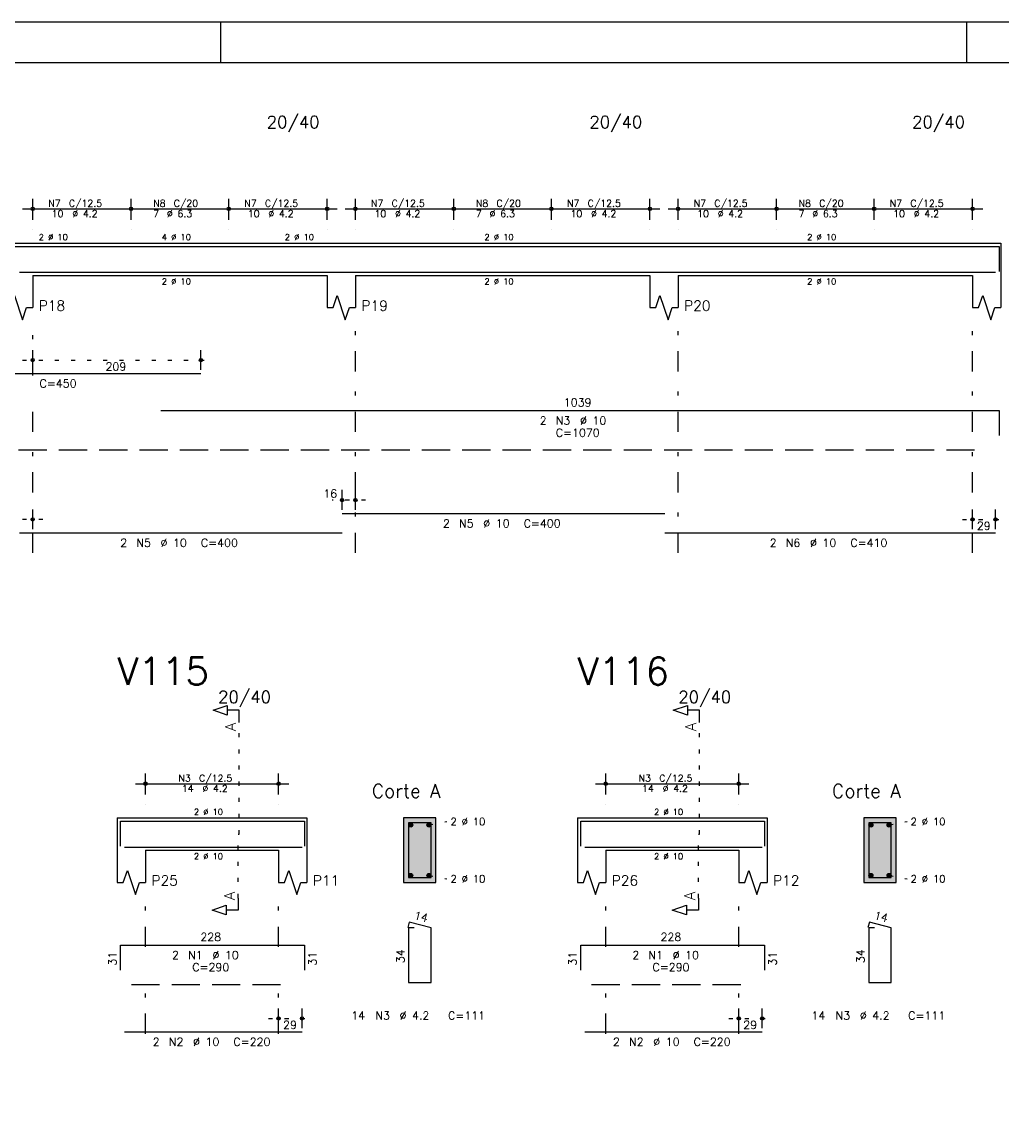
# Model space of a CAD drawing. Header units: feet. Extents: x 0 to 84.1, y 0 to 59.4.
# Tile 5 of 9: x 23.7 to 48, y 32 to 59.4. Entities that reach past the tile are written whole.
import ezdxf

# ---------------------------------------------------------------- set-up
doc = ezdxf.new("R2010")
doc.units = ezdxf.units.FT
doc.header["$MEASUREMENT"] = 0
for name, pattern in [('ESTILO_TQS_0001', [1, 0.7, -0.3]), ('ESTILO_TQS_0002', [0.4, 0.1, -0.3]), ('ESTILO_TQS_0003', [1.5, 0.5, -0.4, 0.1, -0.5])]:
    doc.linetypes.add(name, pattern=pattern)
for name, color, linetype in [('1', 1, 'CONTINUOUS'), ('2', 2, 'CONTINUOUS'), ('4', 4, 'CONTINUOUS'), ('6', 6, 'CONTINUOUS'), ('7', 7, 'CONTINUOUS'), ('8', 8, 'CONTINUOUS')]:
    doc.layers.add(name, color=color, linetype=linetype)
doc.styles.get("Standard").update_dxf_attribs({"font": 'ROMANS.SHX'})

msp = doc.modelspace()

# ---------------------------------------------------------------- linework, layer by layer
at = {"layer": '1', "linetype": 'ESTILO_TQS_0002'}
for p, q in [((23.69, 51.02), (28.36, 51.02)), ((32.19, 47.55), (31.36, 47.55)), ((24.19, 47.07), (23.36, 47.07)), ((46.99, 47.07), (48.06, 47.07)), ((29.061, 39.26925), (29.061, 42.03925)), ((40.469, 39.26925), (40.469, 42.03925)), ((33.761, 39.49425), (34.206, 39.57925)), ((45.169, 39.49425), (45.614, 39.57925)), ((29.036, 37.68425), (29.036, 39.26925)), ((29.036, 39.26925), (29.061, 39.26925)), ((40.444, 37.68425), (40.444, 39.26925)), ((40.444, 39.26925), (40.469, 39.26925)), ((33.761, 38.24425), (34.206, 38.15925)), ((45.169, 38.24425), (45.614, 38.15925)), ((29.786, 34.69925), (30.866, 34.69925)), ((41.194, 34.69925), (42.274, 34.69925))]:
    msp.add_line(p, q, dxfattribs=at)
at = {"layer": '1', "linetype": 'ESTILO_TQS_0001'}
for p, q in [((3.59, 48.795), (47.59, 48.795)), ((26.386, 35.54425), (30.386, 35.54425)), ((37.794, 35.54425), (41.794, 35.54425))]:
    msp.add_line(p, q, dxfattribs=at)
at = {"layer": '1', "linetype": 'Continuous'}
for centre in [(33.311, 39.49425), (33.761, 39.49425), (44.719, 39.49425), (45.169, 39.49425), (33.311, 38.24425), (33.761, 38.24425), (44.719, 38.24425), (45.169, 38.24425)]:
    msp.add_circle(centre, 0.05, dxfattribs=at)
at = {"layer": '2', "linetype": 'Continuous'}
for p, q in [((84.100006, 59.400002), (0, 59.400002)), ((28.600006, 58.400002), (28.600006, 59.400002)), ((47.100006, 58.400002), (47.100006, 59.400002)), ((23.94, 54.5), (23.94, 55.02)), ((26.38, 54.5), (26.38, 55.02)), ((26.38, 54.5), (26.38, 55.02)), ((28.8, 54.5), (28.8, 55.02)), ((28.8, 54.5), (28.8, 55.02)), ((31.24, 54.5), (31.24, 55.02)), ((31.94, 54.5), (31.94, 55.02)), ((34.38, 54.5), (34.38, 55.02)), ((34.38, 54.5), (34.38, 55.02)), ((36.8, 54.5), (36.8, 55.02)), ((36.8, 54.5), (36.8, 55.02)), ((39.24, 54.5), (39.24, 55.02)), ((39.94, 54.5), (39.94, 55.02)), ((42.38, 54.5), (42.38, 55.02)), ((42.38, 54.5), (42.38, 55.02)), ((44.8, 54.5), (44.8, 55.02)), ((44.8, 54.5), (44.8, 55.02)), ((47.24, 54.5), (47.24, 55.02)), ((23.69, 54.77), (26.63, 54.77)), ((26.13, 54.77), (29.05, 54.77)), ((28.55, 54.77), (31.49, 54.77)), ((31.69, 54.77), (34.63, 54.77)), ((34.13, 54.77), (37.05, 54.77)), ((36.55, 54.77), (39.49, 54.77)), ((39.69, 54.77), (42.63, 54.77)), ((42.13, 54.77), (45.05, 54.77)), ((44.55, 54.77), (47.49, 54.77)), ((23.94, 54.25), (23.94, 54.25)), ((26.38, 54.25), (26.38, 54.25)), ((26.38, 54.25), (26.38, 54.25)), ((28.8, 54.25), (28.8, 54.25)), ((28.8, 54.25), (28.8, 54.25)), ((31.24, 54.25), (31.24, 54.25)), ((31.94, 54.25), (31.94, 54.25)), ((34.38, 54.25), (34.38, 54.25)), ((34.38, 54.25), (34.38, 54.25)), ((36.8, 54.25), (36.8, 54.25)), ((36.8, 54.25), (36.8, 54.25)), ((39.24, 54.25), (39.24, 54.25)), ((39.94, 54.25), (39.94, 54.25)), ((42.38, 54.25), (42.38, 54.25)), ((42.38, 54.25), (42.38, 54.25)), ((44.8, 54.25), (44.8, 54.25)), ((44.8, 54.25), (44.8, 54.25)), ((47.24, 54.25), (47.24, 54.25)), ((23.24, 53.92), (23.94, 53.92)), ((23.94, 53.92), (31.24, 53.92)), ((31.24, 53.92), (31.94, 53.92)), ((31.94, 53.92), (39.24, 53.92)), ((39.24, 53.92), (39.94, 53.92)), ((39.94, 53.92), (47.24, 53.92)), ((47.24, 53.92), (47.94, 53.92)), ((47.94, 53.92), (47.94, 53.12)), ((23.94, 53.12), (31.24, 53.12)), ((23.94, 53.12), (23.94, 52.32)), ((31.24, 53.12), (31.24, 52.32)), ((31.94, 53.12), (39.24, 53.12)), ((31.94, 53.12), (31.94, 52.32)), ((39.24, 53.12), (39.24, 52.32)), ((39.94, 53.12), (47.24, 53.12)), ((39.94, 53.12), (39.94, 52.32)), ((47.24, 53.12), (47.24, 52.32)), ((47.94, 53.12), (47.94, 52.32)), ((23.94, 50.78), (23.94, 51.27)), ((28.11, 50.78), (28.11, 51.27)), ((23.94, 50.68), (23.94, 50.68)), ((28.11, 50.68), (28.11, 50.68)), ((31.61, 47.31), (31.61, 47.8)), ((31.94, 47.31), (31.94, 47.8)), ((23.94, 46.83), (23.94, 47.32)), ((31.61, 47.21), (31.61, 47.21)), ((31.94, 47.21), (31.94, 47.21)), ((47.24, 46.83), (47.24, 47.32)), ((47.81, 46.83), (47.81, 47.32)), ((23.94, 46.73), (23.94, 46.73)), ((47.24, 46.73), (47.24, 46.73)), ((47.81, 46.73), (47.81, 46.73)), ((26.486, 40.51925), (30.286, 40.51925)), ((26.736, 40.24925), (26.736, 40.76925)), ((30.036, 40.24925), (30.036, 40.76925)), ((37.894, 40.51925), (41.694, 40.51925)), ((38.144, 40.24925), (38.144, 40.76925)), ((41.444, 40.24925), (41.444, 40.76925)), ((26.736, 39.99925), (26.736, 39.99925)), ((30.036, 39.99925), (30.036, 39.99925)), ((38.144, 39.99925), (38.144, 39.99925)), ((41.444, 39.99925), (41.444, 39.99925)), ((26.036, 39.66925), (26.036, 38.86925)), ((26.036, 39.66925), (26.736, 39.66925)), ((26.736, 39.66925), (30.036, 39.66925)), ((30.036, 39.66925), (30.736, 39.66925)), ((30.736, 39.66925), (30.736, 38.86925)), ((33.936, 39.66925), (33.136, 39.66925)), ((33.136, 39.66925), (33.136, 38.06925)), ((33.936, 38.06925), (33.936, 39.66925)), ((37.444, 39.66925), (37.444, 38.86925)), ((37.444, 39.66925), (38.144, 39.66925)), ((38.144, 39.66925), (41.444, 39.66925)), ((41.444, 39.66925), (42.144, 39.66925)), ((42.144, 39.66925), (42.144, 38.86925)), ((45.344, 39.66925), (44.544, 39.66925)), ((44.544, 39.66925), (44.544, 38.06925)), ((45.344, 38.06925), (45.344, 39.66925)), ((26.036, 38.86925), (26.036, 38.06925)), ((26.736, 38.86925), (30.036, 38.86925)), ((26.736, 38.86925), (26.736, 38.06925)), ((30.036, 38.86925), (30.036, 38.06925)), ((30.736, 38.86925), (30.736, 38.06925)), ((37.444, 38.86925), (37.444, 38.06925)), ((38.144, 38.86925), (41.444, 38.86925)), ((38.144, 38.86925), (38.144, 38.06925)), ((41.444, 38.86925), (41.444, 38.06925)), ((42.144, 38.86925), (42.144, 38.06925)), ((33.136, 38.06925), (33.936, 38.06925)), ((44.544, 38.06925), (45.344, 38.06925)), ((30.036, 34.45925), (30.036, 34.94925)), ((30.616, 34.45925), (30.616, 34.94925)), ((41.444, 34.45925), (41.444, 34.94925)), ((42.024, 34.45925), (42.024, 34.94925)), ((30.036, 34.35925), (30.036, 34.35925)), ((30.616, 34.35925), (30.616, 34.35925)), ((41.444, 34.35925), (41.444, 34.35925)), ((42.024, 34.35925), (42.024, 34.35925))]:
    msp.add_line(p, q, dxfattribs=at)
at = {"layer": '2', "linetype": 'ESTILO_TQS_0003'}
for p, q in [((23.94, 50.642), (23.94, 51.82)), ((31.94, 46.24), (31.94, 51.82)), ((39.94, 46.24), (39.94, 51.82)), ((47.24, 46.24), (47.24, 51.82)), ((23.94, 46.24), (23.94, 49.838)), ((26.736, 36.47125), (26.736, 37.56925)), ((30.036, 36.47125), (30.036, 37.56925)), ((38.144, 36.47125), (38.144, 37.56925)), ((41.444, 36.47125), (41.444, 37.56925)), ((26.736, 34.32125), (26.736, 35.66725)), ((30.036, 34.32125), (30.036, 35.66725)), ((38.144, 34.32125), (38.144, 35.66725)), ((41.444, 34.32125), (41.444, 35.66725))]:
    msp.add_line(p, q, dxfattribs=at)
at = {"layer": '2', "linetype": 'Continuous'}
for points in [[(83.100006, 1), (2.5, 1), (2.5, 58.400002), (83.100006, 58.400002), (83.100006, 1)], [(23.24, 52.32), (23.39, 52.32), (23.49, 52.62), (23.69, 52.02), (23.79, 52.32), (23.94, 52.32)], [(31.24, 52.32), (31.39, 52.32), (31.49, 52.62), (31.69, 52.02), (31.79, 52.32), (31.94, 52.32)], [(39.24, 52.32), (39.39, 52.32), (39.49, 52.62), (39.69, 52.02), (39.79, 52.32), (39.94, 52.32)], [(47.24, 52.32), (47.39, 52.32), (47.49, 52.62), (47.69, 52.02), (47.79, 52.32), (47.94, 52.32)], [(29.061, 42.03925), (29.061, 42.33925), (28.761, 42.33925), (28.761, 42.21925), (28.411, 42.33925), (28.761, 42.45925), (28.761, 42.33925)], [(40.469, 42.03925), (40.469, 42.33925), (40.169, 42.33925), (40.169, 42.21925), (39.819, 42.33925), (40.169, 42.45925), (40.169, 42.33925)], [(26.036, 38.06925), (26.186, 38.06925), (26.286, 38.36925), (26.486, 37.76925), (26.586, 38.06925), (26.736, 38.06925)], [(30.036, 38.06925), (30.186, 38.06925), (30.286, 38.36925), (30.486, 37.76925), (30.586, 38.06925), (30.736, 38.06925)], [(37.444, 38.06925), (37.594, 38.06925), (37.694, 38.36925), (37.894, 37.76925), (37.994, 38.06925), (38.144, 38.06925)], [(41.444, 38.06925), (41.594, 38.06925), (41.694, 38.36925), (41.894, 37.76925), (41.994, 38.06925), (42.144, 38.06925)], [(29.036, 37.68425), (29.036, 37.38425), (28.736, 37.38425), (28.736, 37.26425), (28.386, 37.38425), (28.736, 37.50425), (28.736, 37.38425)], [(40.444, 37.68425), (40.444, 37.38425), (40.144, 37.38425), (40.144, 37.26425), (39.794, 37.38425), (40.144, 37.50425), (40.144, 37.38425)]]:
    msp.add_lwpolyline(points, dxfattribs=at)
for centre, radius in [((23.94, 54.77), 0.041625), ((23.94, 54.77), 0.02075), ((26.38, 54.77), 0.041625), ((26.38, 54.77), 0.041625), ((26.38, 54.77), 0.02075), ((26.38, 54.77), 0.02075), ((28.8, 54.77), 0.041625), ((28.8, 54.77), 0.041625), ((28.8, 54.77), 0.02075), ((28.8, 54.77), 0.02075), ((31.24, 54.77), 0.041625), ((31.24, 54.77), 0.02075), ((31.94, 54.77), 0.041625), ((31.94, 54.77), 0.02075), ((34.38, 54.77), 0.041625), ((34.38, 54.77), 0.041625), ((34.38, 54.77), 0.02075), ((34.38, 54.77), 0.02075), ((36.8, 54.77), 0.041625), ((36.8, 54.77), 0.041625), ((36.8, 54.77), 0.02075), ((36.8, 54.77), 0.02075), ((39.24, 54.77), 0.041625), ((39.24, 54.77), 0.02075), ((39.94, 54.77), 0.041625), ((39.94, 54.77), 0.02075), ((42.38, 54.77), 0.041625), ((42.38, 54.77), 0.041625), ((42.38, 54.77), 0.02075), ((42.38, 54.77), 0.02075), ((44.8, 54.77), 0.041625), ((44.8, 54.77), 0.041625), ((44.8, 54.77), 0.02075), ((44.8, 54.77), 0.02075), ((47.24, 54.77), 0.041625), ((47.24, 54.77), 0.02075), ((23.94, 51.02), 0.04), ((23.94, 51.02), 0.02), ((28.11, 51.02), 0.04), ((28.11, 51.02), 0.02), ((31.61, 47.55), 0.04), ((31.61, 47.55), 0.02), ((31.94, 47.55), 0.04), ((31.94, 47.55), 0.02), ((23.94, 47.07), 0.04), ((23.94, 47.07), 0.02), ((47.24, 47.07), 0.04), ((47.24, 47.07), 0.02), ((47.81, 47.07), 0.04), ((47.81, 47.07), 0.02), ((26.736, 40.51925), 0.041625), ((26.736, 40.51925), 0.02075), ((30.036, 40.51925), 0.041625), ((30.036, 40.51925), 0.02075), ((38.144, 40.51925), 0.041625), ((38.144, 40.51925), 0.02075), ((41.444, 40.51925), 0.041625), ((41.444, 40.51925), 0.02075), ((30.036, 34.69925), 0.04), ((30.036, 34.69925), 0.02), ((30.616, 34.69925), 0.04), ((30.616, 34.69925), 0.02), ((41.444, 34.69925), 0.04), ((41.444, 34.69925), 0.02), ((42.024, 34.69925), 0.04), ((42.024, 34.69925), 0.02)]:
    msp.add_circle(centre, radius, dxfattribs=at)
at = {"layer": '4', "linetype": 'Continuous'}
for p, q in [((19.11, 53.84), (28.11, 53.84)), ((27.11722, 53.84), (47.89722, 53.84)), ((47.89722, 53.84), (47.89722, 53.22)), ((23.61, 53.2), (31.61, 53.2)), ((31.61, 53.2), (39.61, 53.2)), ((39.61, 53.2), (47.81, 53.2)), ((26.116, 38.96925), (26.116, 39.58925)), ((26.116, 39.58925), (30.676, 39.58925)), ((30.676, 39.58925), (30.676, 38.96925)), ((37.524, 38.96925), (37.524, 39.58925)), ((37.524, 39.58925), (42.084, 39.58925)), ((42.084, 39.58925), (42.084, 38.96925)), ((26.216, 38.94925), (30.616, 38.94925)), ((37.624, 38.94925), (42.024, 38.94925))]:
    msp.add_line(p, q, dxfattribs=at)
for points in [[(33.256, 39.54925), (33.256, 38.18925), (33.816, 38.18925), (33.816, 39.54925), (33.256, 39.54925)], [(44.664, 39.54925), (44.664, 38.18925), (45.224, 38.18925), (45.224, 39.54925), (44.664, 39.54925)]]:
    msp.add_lwpolyline(points, dxfattribs=at)
at = {"layer": '6', "linetype": 'Continuous'}
for p, q in [((19.11, 50.69), (28.11, 50.69)), ((27.11722, 49.77), (47.89722, 49.77)), ((47.89722, 49.77), (47.89722, 49.15)), ((31.61, 47.22), (39.61, 47.22)), ((23.61, 46.74), (31.61, 46.74)), ((39.61, 46.74), (47.81, 46.74)), ((33.273782, 37.08925), (33.238782, 36.953696)), ((33.396, 36.94925), (33.256, 36.94925)), ((33.256, 36.94925), (33.256, 35.58925)), ((33.816, 36.94925), (33.273782, 37.08925)), ((33.816, 35.58925), (33.816, 36.94925)), ((44.681782, 37.08925), (44.646782, 36.953696)), ((44.804, 36.94925), (44.664, 36.94925)), ((44.664, 36.94925), (44.664, 35.58925)), ((45.224, 36.94925), (44.681782, 37.08925)), ((45.224, 35.58925), (45.224, 36.94925)), ((26.116, 35.89925), (26.116, 36.51925)), ((26.116, 36.51925), (30.676, 36.51925)), ((30.676, 36.51925), (30.676, 35.89925)), ((37.524, 35.89925), (37.524, 36.51925)), ((37.524, 36.51925), (42.084, 36.51925)), ((42.084, 36.51925), (42.084, 35.89925)), ((33.256, 35.58925), (33.816, 35.58925)), ((44.664, 35.58925), (45.224, 35.58925)), ((26.216, 34.36925), (30.616, 34.36925)), ((37.624, 34.36925), (42.024, 34.36925))]:
    msp.add_line(p, q, dxfattribs=at)
at = {"layer": '8', "linetype": 'Continuous'}
for points in [[(33.936, 38.06925), (33.936, 39.66925), (33.136, 39.66925)], [(33.936, 38.06925), (33.136, 39.66925), (33.136, 38.06925)], [(33.361, 39.49425), (33.286, 39.537551), (33.264015, 39.511351)], [(33.361, 39.49425), (33.264015, 39.511351), (33.264015, 39.477149)], [(33.361, 39.49425), (33.264015, 39.477149), (33.286, 39.450949)], [(33.361, 39.49425), (33.319682, 39.54349), (33.286, 39.537551)], [(33.361, 39.49425), (33.286, 39.450949), (33.319682, 39.44501)], [(33.361, 39.49425), (33.349302, 39.526389), (33.319682, 39.54349)], [(33.361, 39.49425), (33.319682, 39.44501), (33.349302, 39.462111)], [(33.361, 39.49425), (33.349302, 39.462111), (33.361, 39.49425)], [(33.811, 39.49425), (33.736, 39.537551), (33.714015, 39.511351)], [(33.811, 39.49425), (33.714015, 39.511351), (33.714015, 39.477149)], [(33.811, 39.49425), (33.714015, 39.477149), (33.736, 39.450949)], [(33.811, 39.49425), (33.769682, 39.54349), (33.736, 39.537551)], [(33.811, 39.49425), (33.736, 39.450949), (33.769682, 39.44501)], [(33.811, 39.49425), (33.799302, 39.526389), (33.769682, 39.54349)], [(33.811, 39.49425), (33.769682, 39.44501), (33.799302, 39.462111)], [(33.811, 39.49425), (33.799302, 39.462111), (33.811, 39.49425)], [(45.344, 38.06925), (45.344, 39.66925), (44.544, 39.66925)], [(45.344, 38.06925), (44.544, 39.66925), (44.544, 38.06925)], [(44.769, 39.49425), (44.694, 39.537551), (44.672015, 39.511351)], [(44.769, 39.49425), (44.672015, 39.511351), (44.672015, 39.477149)], [(44.769, 39.49425), (44.672015, 39.477149), (44.694, 39.450949)], [(44.769, 39.49425), (44.727682, 39.54349), (44.694, 39.537551)], [(44.769, 39.49425), (44.694, 39.450949), (44.727682, 39.44501)], [(44.769, 39.49425), (44.757302, 39.526389), (44.727682, 39.54349)], [(44.769, 39.49425), (44.727682, 39.44501), (44.757302, 39.462111)], [(44.769, 39.49425), (44.757302, 39.462111), (44.769, 39.49425)], [(45.219, 39.49425), (45.144, 39.537551), (45.122015, 39.511351)], [(45.219, 39.49425), (45.122015, 39.511351), (45.122015, 39.477149)], [(45.219, 39.49425), (45.122015, 39.477149), (45.144, 39.450949)], [(45.219, 39.49425), (45.177682, 39.54349), (45.144, 39.537551)], [(45.219, 39.49425), (45.144, 39.450949), (45.177682, 39.44501)], [(45.219, 39.49425), (45.207302, 39.526389), (45.177682, 39.54349)], [(45.219, 39.49425), (45.177682, 39.44501), (45.207302, 39.462111)], [(45.219, 39.49425), (45.207302, 39.462111), (45.219, 39.49425)], [(33.936, 38.06925), (33.136, 38.06925), (33.936, 38.06925)], [(33.361, 38.24425), (33.286, 38.287551), (33.264015, 38.261351)], [(33.361, 38.24425), (33.264015, 38.261351), (33.264015, 38.227149)], [(33.361, 38.24425), (33.264015, 38.227149), (33.286, 38.200949)], [(33.361, 38.24425), (33.319682, 38.29349), (33.286, 38.287551)], [(33.361, 38.24425), (33.286, 38.200949), (33.319682, 38.19501)], [(33.361, 38.24425), (33.349302, 38.276389), (33.319682, 38.29349)], [(33.361, 38.24425), (33.319682, 38.19501), (33.349302, 38.212111)], [(33.361, 38.24425), (33.349302, 38.212111), (33.361, 38.24425)], [(33.811, 38.24425), (33.736, 38.287551), (33.714015, 38.261351)], [(33.811, 38.24425), (33.714015, 38.261351), (33.714015, 38.227149)], [(33.811, 38.24425), (33.714015, 38.227149), (33.736, 38.200949)], [(33.811, 38.24425), (33.769682, 38.29349), (33.736, 38.287551)], [(33.811, 38.24425), (33.736, 38.200949), (33.769682, 38.19501)], [(33.811, 38.24425), (33.799302, 38.276389), (33.769682, 38.29349)], [(33.811, 38.24425), (33.769682, 38.19501), (33.799302, 38.212111)], [(33.811, 38.24425), (33.799302, 38.212111), (33.811, 38.24425)], [(45.344, 38.06925), (44.544, 38.06925), (45.344, 38.06925)], [(44.769, 38.24425), (44.694, 38.287551), (44.672015, 38.261351)], [(44.769, 38.24425), (44.672015, 38.261351), (44.672015, 38.227149)], [(44.769, 38.24425), (44.672015, 38.227149), (44.694, 38.200949)], [(44.769, 38.24425), (44.727682, 38.29349), (44.694, 38.287551)], [(44.769, 38.24425), (44.694, 38.200949), (44.727682, 38.19501)], [(44.769, 38.24425), (44.757302, 38.276389), (44.727682, 38.29349)], [(44.769, 38.24425), (44.727682, 38.19501), (44.757302, 38.212111)], [(44.769, 38.24425), (44.757302, 38.212111), (44.769, 38.24425)], [(45.219, 38.24425), (45.144, 38.287551), (45.122015, 38.261351)], [(45.219, 38.24425), (45.122015, 38.261351), (45.122015, 38.227149)], [(45.219, 38.24425), (45.122015, 38.227149), (45.144, 38.200949)], [(45.219, 38.24425), (45.177682, 38.29349), (45.144, 38.287551)], [(45.219, 38.24425), (45.144, 38.200949), (45.177682, 38.19501)], [(45.219, 38.24425), (45.207302, 38.276389), (45.177682, 38.29349)], [(45.219, 38.24425), (45.177682, 38.19501), (45.207302, 38.212111)], [(45.219, 38.24425), (45.207302, 38.212111), (45.219, 38.24425)]]:
    msp.add_solid(points, dxfattribs=at)

# ---------------------------------------------------------------- texts
at = {"layer": '2', "linetype": 'Continuous'}
for s, height, p in [('20/40', 0.3, (29.74, 56.77)), ('20/40', 0.3, (37.74, 56.77)), ('20/40', 0.3, (45.74, 56.77)), ('C/12.5', 0.17, (24.837, 54.821)), ('C/20', 0.17, (27.437, 54.821)), ('C/12.5', 0.17, (29.697, 54.821)), ('C/12.5', 0.17, (32.837, 54.821)), ('C/20', 0.17, (35.437, 54.821)), ('C/12.5', 0.17, (37.697, 54.821)), ('C/12.5', 0.17, (40.837, 54.821)), ('C/20', 0.17, (43.437, 54.821)), ('C/12.5', 0.17, (45.697, 54.821)), ('N7', 0.17, (24.327, 54.821)), ('10', 0.17, (24.412, 54.566)), ('%%c 4.2', 0.17, (24.922, 54.566)), ('7', 0.17, (26.927, 54.566)), ('N8', 0.17, (26.927, 54.821)), ('%%c 6.3', 0.17, (27.267, 54.566)), ('N7', 0.17, (29.187, 54.821)), ('10', 0.17, (29.272, 54.566)), ('%%c 4.2', 0.17, (29.782, 54.566)), ('N7', 0.17, (32.327, 54.821)), ('10', 0.17, (32.412, 54.566)), ('%%c 4.2', 0.17, (32.922, 54.566)), ('7', 0.17, (34.927, 54.566)), ('N8', 0.17, (34.927, 54.821)), ('%%c 6.3', 0.17, (35.267, 54.566)), ('N7', 0.17, (37.187, 54.821)), ('10', 0.17, (37.272, 54.566)), ('%%c 4.2', 0.17, (37.782, 54.566)), ('N7', 0.17, (40.327, 54.821)), ('10', 0.17, (40.412, 54.566)), ('%%c 4.2', 0.17, (40.922, 54.566)), ('7', 0.17, (42.927, 54.566)), ('N8', 0.17, (42.927, 54.821)), ('%%c 6.3', 0.17, (43.267, 54.566)), ('N7', 0.17, (45.187, 54.821)), ('10', 0.17, (45.272, 54.566)), ('%%c 4.2', 0.17, (45.782, 54.566)), ('2 %%c 10', 0.15, (24.09, 53.995)), ('4 %%c 10', 0.15, (27.14, 53.995)), ('2 %%c 10', 0.15, (30.19, 53.995)), ('2 %%c 10', 0.15, (35.14, 53.995)), ('2 %%c 10', 0.15, (43.14, 53.995)), ('2 %%c 10', 0.15, (27.14, 52.895)), ('2 %%c 10', 0.15, (35.14, 52.895)), ('2 %%c 10', 0.15, (43.14, 52.895)), ('P18', 0.25, (24.09, 52.245)), ('P19', 0.25, (32.09, 52.245)), ('P20', 0.25, (40.09, 52.245)), ('209', 0.2, (25.745, 50.76)), ('C=450', 0.2, (24.11, 50.34)), ('1039', 0.2, (37.10722, 49.87)), ('2', 0.2, (36.50722, 49.42)), ('N3', 0.2, (36.90722, 49.42)), ('%%c 10', 0.2, (37.50722, 49.42)), ('C=1070', 0.2, (36.90722, 49.12)), ('16', 0.2, (31.143333, 47.61)), ('2', 0.2, (34.11, 46.87)), ('N5', 0.2, (34.51, 46.87)), ('%%c 10', 0.2, (35.11, 46.87)), ('C=400', 0.2, (36.11, 46.87)), ('29', 0.2, (47.345, 46.81)), ('2', 0.2, (26.11, 46.39)), ('N5', 0.2, (26.51, 46.39)), ('%%c 10', 0.2, (27.11, 46.39)), ('C=400', 0.2, (28.11, 46.39)), ('2', 0.2, (42.21, 46.39)), ('N6', 0.2, (42.61, 46.39)), ('%%c 10', 0.2, (43.21, 46.39)), ('C=410', 0.2, (44.21, 46.39)), ('20/40', 0.3, (28.536, 42.51925)), ('20/40', 0.3, (39.944, 42.51925)), ('N3', 0.17, (27.553, 40.57025)), ('C/12.5', 0.17, (28.063, 40.57025)), ('Corte A', 0.34, (32.346, 40.16925)), ('N3', 0.17, (38.961, 40.57025)), ('C/12.5', 0.17, (39.471, 40.57025)), ('Corte A', 0.34, (43.754, 40.16925)), ('14', 0.17, (27.638, 40.31525)), ('%%c 4.2', 0.17, (28.148, 40.31525)), ('14', 0.17, (39.046, 40.31525)), ('%%c 4.2', 0.17, (39.556, 40.31525)), ('2 %%c 10', 0.15, (27.936, 39.74425)), ('2 %%c 10', 0.15, (39.344, 39.74425)), ('2 %%c 10', 0.18, (34.296, 39.48925)), ('2 %%c 10', 0.18, (45.704, 39.48925)), ('2 %%c 10', 0.15, (27.936, 38.64425)), ('2 %%c 10', 0.15, (39.344, 38.64425)), ('P25', 0.25, (26.886, 37.99425)), ('P11', 0.25, (30.886, 37.99425)), ('2 %%c 10', 0.18, (34.296, 38.06925)), ('P26', 0.25, (38.294, 37.99425)), ('P12', 0.25, (42.294, 37.99425)), ('2 %%c 10', 0.18, (45.704, 38.06925)), ('228', 0.2, (28.096, 36.61925)), ('228', 0.2, (39.504, 36.61925)), ('2', 0.2, (27.396, 36.16925)), ('N1', 0.2, (27.796, 36.16925)), ('%%c 10', 0.2, (28.396, 36.16925)), ('2', 0.2, (38.804, 36.16925)), ('N1', 0.2, (39.204, 36.16925)), ('%%c 10', 0.2, (39.804, 36.16925)), ('C=290', 0.2, (27.896, 35.86925)), ('C=290', 0.2, (39.304, 35.86925)), ('14', 0.2, (31.836, 34.66925)), ('N3', 0.2, (32.436, 34.66925)), ('%%c 4.2', 0.2, (33.036, 34.66925)), ('C=111', 0.2, (34.236, 34.66925)), ('14', 0.2, (43.244, 34.66925)), ('N3', 0.2, (43.844, 34.66925)), ('%%c 4.2', 0.2, (44.444, 34.66925)), ('C=111', 0.2, (45.644, 34.66925)), ('29', 0.2, (30.146, 34.43925)), ('29', 0.2, (41.554, 34.43925)), ('2', 0.2, (26.916, 34.01925)), ('N2', 0.2, (27.316, 34.01925)), ('%%c 10', 0.2, (27.916, 34.01925)), ('C=220', 0.2, (28.916, 34.01925)), ('2', 0.2, (38.324, 34.01925)), ('N2', 0.2, (38.724, 34.01925)), ('%%c 10', 0.2, (39.324, 34.01925)), ('C=220', 0.2, (40.324, 34.01925))]:
    msp.add_text(s, height=height, dxfattribs=at).set_placement(p)
for s, height, rotation, p in [('A', 0.272, 90, (28.9794, 41.82165)), ('A', 0.272, 90, (40.3874, 41.82165)), ('A', 0.272, 90, (28.9544, 37.62985)), ('A', 0.272, 90, (40.3624, 37.62985)), ('14', 0.2, 345.522488, (33.376242, 37.166075)), ('14', 0.2, 345.522488, (44.784242, 37.166075)), ('31', 0.2, 90, (26.016, 36.00925)), ('31', 0.2, 90, (30.976, 36.00925)), ('34', 0.2, 90, (33.156, 36.06925)), ('31', 0.2, 90, (37.424, 36.00925)), ('31', 0.2, 90, (42.384, 36.00925)), ('34', 0.2, 90, (44.564, 36.06925))]:
    msp.add_text(s, height=height, rotation=rotation, dxfattribs=at).set_placement(p)
at = {"layer": '7', "linetype": 'Continuous'}
for s, p in [('V115', (26.036, 42.96925)), ('V116', (37.444, 42.96925))]:
    msp.add_text(s, height=0.68, dxfattribs=at).set_placement(p)

doc.saveas('drawing.dxf')
